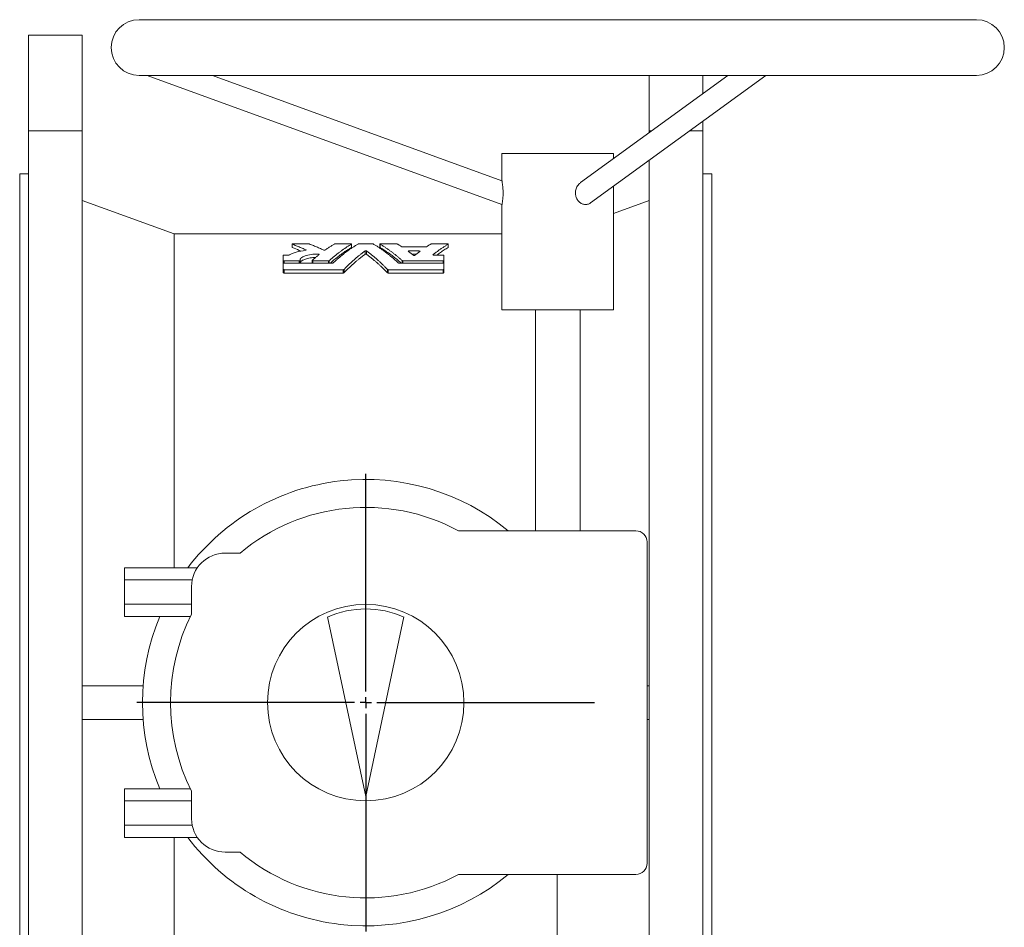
# Model space of a CAD drawing. Header units: millimetres. Extents: x -333 to 1092, y -317 to 824.
# Tile 6 of 6: x 651 to 1092, y 417 to 824. Entities that reach past the tile are written whole.
import ezdxf

# ---------------------------------------------------------------- set-up
doc = ezdxf.new("R2010")
doc.units = ezdxf.units.MM
doc.layers.add('FORMAT', color=7, linetype='Continuous')

# ---------------------------------------------------------------- blocks, each defined once
blk = doc.blocks.new('SW_CENTERMARKSYMBOL_1')
at = {"layer": 'FORMAT', "color": 0}
for p, q in [((0, 5), (0, 102.5)), ((-5, 0), (-102.5, 0)), ((0, 0), (-2.5, 0)), ((0, 0), (0, 2.5)), ((0, 0), (0, -2.5)), ((0, 0), (2.5, 0)), ((5, 0), (102.5, 0)), ((0, -5), (0, -102.5))]:
    blk.add_line(p, q, dxfattribs=at)

msp = doc.modelspace()

# ---------------------------------------------------------------- linework, layer by layer
at = {"color": 7, "linetype": 'Continuous', "lineweight": 15}
for p, q in [((1079.35, 823.62), (704.35, 823.62)), ((678.85, 816.62), (654.85, 816.62)), ((654.85, 773.85), (654.85, 816.62)), ((678.85, 773.85), (678.85, 816.62)), ((704.35, 798.62), (1079.35, 798.62)), ((707.98, 798.62), (866.85, 740.79)), ((866.86, 751.43), (737.21, 798.62)), ((967.98, 798.62), (902.08, 750.64)), ((906.5, 741.49), (984.98, 798.62)), ((932.85, 773.85), (932.85, 798.62)), ((956.85, 790.51), (956.85, 798.62)), ((956.85, 773.85), (956.85, 778.15)), ((678.85, 773.85), (654.85, 773.85)), ((654.85, 773.85), (654.85, 255.39)), ((678.85, 773.85), (678.85, 255.39)), ((932.85, 773.85), (933.96, 773.85)), ((932.85, 773.85), (932.85, 773.04)), ((950.95, 773.85), (956.85, 773.85)), ((956.85, 773.85), (956.85, 255.39)), ((866.85, 763.62), (866.85, 751.42)), ((866.85, 763.62), (916.85, 763.62)), ((916.85, 761.4), (916.85, 763.62)), ((932.85, 760.67), (932.85, 255.39)), ((654.85, 754.62), (650.85, 754.62)), ((650.85, 754.62), (650.85, 514.62)), ((960.85, 754.62), (956.85, 754.62)), ((960.85, 754.62), (960.85, 514.62)), ((916.85, 693.62), (916.85, 749.03)), ((720.06, 727.62), (678.85, 742.62)), ((932.85, 742.62), (916.85, 736.79)), ((866.85, 740.79), (866.85, 693.62)), ((866.85, 727.62), (720.06, 727.62)), ((720.06, 727.62), (720.06, 578.02)), ((772.88, 723.08), (772.88, 721.58)), ((773.24, 723.17), (780.26, 723.17)), ((792.12, 723.17), (799.13, 723.17)), ((799.49, 721.58), (799.49, 723.08)), ((802.79, 723.17), (808.92, 723.17)), ((812.21, 723.08), (812.21, 721.58)), ((812.57, 723.17), (819.59, 723.17)), ((822.16, 721.88), (832.88, 721.88)), ((825.21, 719.99), (829.83, 719.99)), ((835.45, 723.17), (842.47, 723.17)), ((842.83, 721.58), (842.83, 723.08)), ((768.88, 715.72), (768.88, 718.02)), ((768.88, 714.43), (768.88, 715.72)), ((768.88, 711.77), (768.88, 714.43)), ((769.24, 718.14), (771.31, 718.14)), ((769.24, 715.59), (776.09, 715.59)), ((769.24, 714.57), (790.97, 714.57)), ((776.45, 714.57), (776.45, 715.73)), ((781.82, 715.72), (781.82, 714.57)), ((782.18, 715.59), (789.2, 715.59)), ((820.73, 714.57), (840.52, 714.57)), ((822.51, 715.59), (840.52, 715.59)), ((826.62, 718.49), (828.41, 718.49)), ((836.29, 718.14), (840.52, 718.14)), ((840.88, 718.02), (840.88, 715.72)), ((840.88, 714.43), (840.88, 715.72)), ((840.88, 714.43), (840.88, 711.77)), ((768.88, 710.27), (768.88, 711.77)), ((769.24, 711.61), (795.78, 711.61)), ((769.24, 710.11), (795.78, 710.11)), ((815.92, 711.61), (840.52, 711.61)), ((815.92, 710.11), (840.52, 710.11)), ((840.88, 710.27), (840.88, 711.77)), ((866.85, 693.62), (916.85, 693.62)), ((881.85, 693.62), (881.85, 594.62)), ((901.85, 594.62), (901.85, 693.62)), ((926.85, 594.62), (847.41, 594.62)), ((931.85, 445.62), (931.85, 589.62)), ((749.57, 584.62), (742.85, 584.62)), ((697.85, 572.57), (697.85, 578.02)), ((730.43, 578.02), (697.85, 578.02)), ((728.15, 572.57), (697.85, 572.57)), ((697.85, 561.67), (697.85, 572.57)), ((727.85, 569.62), (727.85, 557.27)), ((697.85, 556.21), (697.85, 561.67)), ((727.85, 561.67), (697.85, 561.67)), ((727.32, 556.21), (697.85, 556.21)), ((805.85, 475.62), (788.77, 555.99)), ((805.85, 475.62), (822.93, 555.99)), ((678.85, 525.12), (706.13, 525.12)), ((932.85, 525.12), (931.85, 525.12)), ((650.85, 514.62), (650.85, 274.62)), ((960.85, 514.62), (960.85, 274.62)), ((678.85, 510.12), (706.13, 510.12)), ((932.85, 510.12), (931.85, 510.12)), ((727.32, 479.02), (697.85, 479.02)), ((697.85, 473.57), (697.85, 479.02)), ((727.85, 477.97), (727.85, 465.62)), ((697.85, 462.67), (697.85, 473.57)), ((727.85, 473.57), (697.85, 473.57)), ((697.85, 457.21), (697.85, 462.67)), ((728.15, 462.67), (697.85, 462.67)), ((730.43, 457.21), (697.85, 457.21)), ((720.06, 457.21), (720.06, 301.62)), ((742.85, 450.62), (749.57, 450.62)), ((847.41, 440.62), (926.85, 440.62)), ((891.64, 440.62), (891.64, 301.62))]:
    msp.add_line(p, q, dxfattribs=at)
at = {"color": 8, "linetype": 'Continuous', "lineweight": 0}
for p, q in [((772.94, 721.53), (772.94, 723.03)), ((779.07, 720.33), (779.07, 720.44)), ((799.46, 721.55), (799.46, 723.05)), ((805.52, 718.51), (805.52, 720.01)), ((806.18, 718.51), (806.18, 720.01)), ((812.24, 721.55), (812.24, 723.05)), ((825.21, 719.58), (825.21, 719.99)), ((829.83, 719.58), (829.83, 719.99)), ((842.8, 721.55), (842.8, 723.05)), ((769.24, 714.57), (769.24, 715.59)), ((776.09, 714.57), (776.09, 715.59)), ((782.18, 714.57), (782.18, 715.59)), ((784.68, 718.17), (784.68, 718.6)), ((789.2, 714.57), (789.2, 715.59)), ((789.53, 714.57), (789.53, 715.67)), ((822.17, 714.57), (822.17, 715.67)), ((822.51, 714.57), (822.51, 715.59)), ((835.96, 718.21), (835.96, 718.3)), ((840.52, 714.57), (840.52, 715.59)), ((769.24, 710.11), (769.24, 711.61)), ((795.78, 710.11), (795.78, 711.61)), ((796.12, 710.21), (796.12, 711.71)), ((815.59, 710.21), (815.59, 711.71)), ((815.92, 710.11), (815.92, 711.61)), ((840.52, 710.11), (840.52, 711.61))]:
    msp.add_line(p, q, dxfattribs=at)
at = {"color": 7, "linetype": 'Continuous', "lineweight": 15}
msp.add_circle((805.85, 517.62), 44, dxfattribs=at)
for centre, radius, start, end in [((704.35, 811.12), 12.5, 90, 270), ((1079.35, 811.12), 12.5, 270, 90), ((805.85, 517.62), 100, 50.3539, 142.8387), ((805.85, 517.62), 87.5, 61.6424, 130.0294), ((926.85, 589.62), 5, 0, 90), ((742.85, 569.62), 15, 90, 180), ((805.85, 517.62), 100, 157.298, 202.702), ((805.85, 517.62), 87.5, 153.0533, 206.9467), ((805.85, 517.62), 42, 66, 114), ((742.85, 465.62), 15, 180, 270), ((805.85, 517.62), 100, 217.1613, 309.6461), ((805.85, 517.62), 87.5, 229.9706, 298.3576), ((926.85, 445.62), 5, 270, 0)]:
    msp.add_arc(centre, radius, start, end, dxfattribs=at)
for points, knots in [([(866.85, 740.79), (866.85, 740.81), (866.86, 740.83), (866.9, 741.04), (866.96, 741.38), (867.04, 741.83), (867.13, 742.41), (867.21, 743.07), (867.28, 743.81), (867.33, 744.61), (867.36, 745.46), (867.36, 746.34), (867.33, 747.23), (867.28, 748.12), (867.2, 748.98), (867.11, 749.76), (867.02, 750.43), (866.94, 750.94), (866.88, 751.28), (866.85, 751.43), (866.85, 751.42), (866.85, 751.42)], [0, 0, 0, 0, 0.050539, 0.102544, 0.153084, 0.205091, 0.255603, 0.307564, 0.358416, 0.410661, 0.463091, 0.516876, 0.572531, 0.629618, 0.688665, 0.749421, 0.808171, 0.86901, 0.921735, 0.976451, 1, 1, 1, 1]), ([(899.77, 745.93), (899.78, 746.25), (899.82, 746.9), (900.06, 747.83), (900.43, 748.73), (900.94, 749.53), (901.49, 750.19), (901.91, 750.5), (902.09, 750.63)], [0, 0, 0, 0, 0.172691, 0.350486, 0.523128, 0.700671, 0.874342, 1, 1, 1, 1]), ([(906.49, 741.5), (906.4, 741.43), (906.11, 741.21), (905.57, 740.98), (904.88, 740.8), (904.16, 740.77), (903.43, 740.88), (902.71, 741.12), (902.03, 741.49), (901.41, 741.98), (900.86, 742.58), (900.42, 743.26), (900.07, 744.03), (899.88, 744.74), (899.78, 745.38), (899.77, 745.75), (899.77, 745.93)], [0, 0, 0, 0, 0.036711, 0.116268, 0.193138, 0.272234, 0.349173, 0.428341, 0.505261, 0.584416, 0.661301, 0.740382, 0.817961, 0.897647, 0.948562, 1, 1, 1, 1]), ([(778.91, 720.28), (777.32, 720.09), (775.9, 719.82), (773.41, 719.11), (772.4, 718.69), (771.63, 718.2)], [0, 0, 0, 0, 0.5, 0.5, 1, 1, 1, 1]), ([(773.24, 723.17), (773.24, 723.17), (773.23, 723.17), (773.22, 723.17), (773.18, 723.17), (773.14, 723.16), (773.1, 723.16), (773.06, 723.16), (773.03, 723.15), (773, 723.14), (772.97, 723.14), (772.94, 723.13), (772.92, 723.12), (772.9, 723.11), (772.89, 723.1), (772.89, 723.09), (772.88, 723.08), (772.88, 723.07), (772.89, 723.06), (772.9, 723.05), (772.92, 723.04), (772.94, 723.03)], [0, 0, 0, 0, 0.032915, 0.032915, 0.032915, 0.187794, 0.187794, 0.187794, 0.347227, 0.347227, 0.347227, 0.510353, 0.510353, 0.510353, 0.674532, 0.674532, 0.674532, 0.837211, 0.837211, 0.837211, 1, 1, 1, 1]), ([(772.94, 721.53), (772.92, 721.54), (772.89, 721.56), (772.89, 721.57), (772.89, 721.58)], [0, 0, 0, 0, 0.606637, 1, 1, 1, 1]), ([(772.94, 723.03), (773.23, 722.92), (773.82, 722.69), (774.7, 722.34), (775.58, 721.98), (776.45, 721.61), (777.33, 721.23), (778.2, 720.84), (778.78, 720.57), (779.07, 720.44)], [0, 0, 0, 0, 0.143081, 0.286079, 0.429, 0.571847, 0.714627, 0.857343, 1, 1, 1, 1]), ([(776.79, 719.95), (776.55, 720.06), (775.27, 720.63), (773.98, 721.13), (772.94, 721.53)], [0, 0, 0, 0, 0.189624, 1, 1, 1, 1]), ([(779.07, 720.44), (779.08, 720.44), (779.08, 720.44), (779.08, 720.44), (779.1, 720.42), (779.12, 720.41), (779.12, 720.4), (779.13, 720.39), (779.13, 720.38), (779.12, 720.36), (779.12, 720.35), (779.1, 720.34), (779.08, 720.33), (779.06, 720.32), (779.04, 720.31), (779.01, 720.3), (778.98, 720.3), (778.94, 720.29), (778.91, 720.28)], [0, 0, 0, 0, 0.027288, 0.027288, 0.027288, 0.230603, 0.230603, 0.230603, 0.43091, 0.43091, 0.43091, 0.624304, 0.624304, 0.624304, 0.811963, 0.811963, 0.811963, 1, 1, 1, 1]), ([(780.56, 723.13), (780.54, 723.13), (780.51, 723.14), (780.48, 723.15), (780.45, 723.15), (780.41, 723.16), (780.37, 723.16), (780.34, 723.16), (780.3, 723.17), (780.26, 723.17)], [0, 0, 0, 0, 0.347178, 0.347178, 0.347178, 0.673463, 0.673463, 0.673463, 1, 1, 1, 1]), ([(787.01, 720.41), (786.7, 720.55), (786.09, 720.83), (785.17, 721.24), (784.25, 721.64), (783.33, 722.02), (782.41, 722.4), (781.49, 722.77), (780.87, 723.01), (780.56, 723.13)], [0, 0, 0, 0, 0.142648, 0.285357, 0.428133, 0.570979, 0.713903, 0.856908, 1, 1, 1, 1]), ([(787.64, 720.43), (787.63, 720.42), (787.62, 720.41), (787.61, 720.41), (787.59, 720.4), (787.56, 720.39), (787.53, 720.38), (787.5, 720.38), (787.46, 720.37), (787.43, 720.37), (787.39, 720.36), (787.35, 720.36), (787.31, 720.36), (787.27, 720.36), (787.23, 720.36), (787.19, 720.37), (787.15, 720.37), (787.12, 720.38), (787.09, 720.38), (787.05, 720.39), (787.03, 720.4), (787.01, 720.41)], [0, 0, 0, 0, 0.093352, 0.093352, 0.093352, 0.243844, 0.243844, 0.243844, 0.390715, 0.390715, 0.390715, 0.537734, 0.537734, 0.537734, 0.688846, 0.688846, 0.688846, 0.844585, 0.844585, 0.844585, 1, 1, 1, 1]), ([(791.78, 723.11), (791.59, 723), (791.19, 722.76), (790.6, 722.4), (790, 722.02), (789.41, 721.64), (788.82, 721.25), (788.23, 720.84), (787.84, 720.57), (787.64, 720.43)], [0, 0, 0, 0, 0.1429824, 0.2859131, 0.428798, 0.5716431, 0.7144545, 0.8572381, 1, 1, 1, 1]), ([(789.53, 715.67), (789.71, 715.83), (790.07, 716.16), (790.62, 716.63), (791.16, 717.1), (791.71, 717.56), (792.25, 718), (792.8, 718.44), (793.35, 718.88), (793.9, 719.3), (794.6, 719.82), (795.45, 720.44), (796.45, 721.14), (797.45, 721.8), (798.45, 722.44), (799.13, 722.84), (799.46, 723.05)], [0, 0, 0, 0, 0.0554334, 0.1108755, 0.1663283, 0.2217939, 0.2772744, 0.332772, 0.3882886, 0.4438265, 0.4993876, 0.599423, 0.6994898, 0.7996002, 0.8997662, 1, 1, 1, 1]), ([(799.46, 721.55), (798.97, 721.25), (798, 720.66), (796.56, 719.71), (795.13, 718.72), (793.72, 717.67), (792.3, 716.55), (791.06, 715.52), (790.29, 714.84), (789.99, 714.57)], [0, 0, 0, 0, 0.1539805, 0.3048057, 0.4524759, 0.6019003, 0.7535069, 0.9025296, 1, 1, 1, 1]), ([(802.45, 723.11), (802.26, 723), (801.89, 722.78), (801.32, 722.43), (800.75, 722.07), (800.19, 721.71), (799.62, 721.34), (799.06, 720.95), (798.5, 720.56), (797.94, 720.16), (797.38, 719.75), (796.64, 719.19), (795.71, 718.47), (794.6, 717.58), (793.5, 716.64), (792.4, 715.67), (791.67, 715), (791.31, 714.66)], [0, 0, 0, 0, 0.05014, 0.10026, 0.150361, 0.200445, 0.250515, 0.300571, 0.350616, 0.400651, 0.45068, 0.500703, 0.600692, 0.700601, 0.800445, 0.90024, 1, 1, 1, 1]), ([(792.12, 723.17), (792.1, 723.17), (792.08, 723.17), (792.06, 723.17), (792.02, 723.16), (791.98, 723.16), (791.95, 723.16), (791.91, 723.15), (791.88, 723.15), (791.85, 723.14), (791.82, 723.13), (791.8, 723.12), (791.78, 723.11)], [0, 0, 0, 0, 0.131874, 0.131874, 0.131874, 0.41733, 0.41733, 0.41733, 0.70887, 0.70887, 0.70887, 1, 1, 1, 1]), ([(796.12, 711.71), (796.31, 711.91), (796.69, 712.31), (797.27, 712.89), (797.85, 713.46), (798.43, 714.03), (799.01, 714.58), (799.6, 715.12), (800.18, 715.66), (800.89, 716.29), (801.71, 717), (802.66, 717.79), (803.61, 718.56), (804.56, 719.3), (805.2, 719.77), (805.52, 720.01)], [0, 0, 0, 0, 0.062347, 0.124709, 0.187086, 0.249483, 0.311902, 0.374346, 0.436818, 0.49932, 0.599355, 0.69943, 0.799555, 0.899741, 1, 1, 1, 1]), ([(799.49, 723.09), (799.49, 723.09), (799.48, 723.1), (799.48, 723.1), (799.47, 723.11), (799.45, 723.12), (799.43, 723.13), (799.41, 723.14), (799.38, 723.14), (799.35, 723.15), (799.32, 723.15), (799.29, 723.16), (799.25, 723.16), (799.21, 723.16), (799.17, 723.17), (799.13, 723.17)], [0, 0, 0, 0, 0.0800506, 0.0800506, 0.0800506, 0.2518761, 0.2518761, 0.2518761, 0.4192053, 0.4192053, 0.4192053, 0.5845372, 0.5845372, 0.5845372, 0.7499965, 0.7499965, 0.7499965, 0.7499965]), ([(799.49, 723.08), (799.49, 723.07), (799.49, 723.06), (799.47, 723.05), (799.46, 723.05)], [0, 0, 0, 0, 0.379086, 1, 1, 1, 1]), ([(799.49, 721.58), (799.49, 721.58), (799.49, 721.57), (799.48, 721.55), (799.46, 721.55)], [0, 0, 0, 0, 0.23532, 1, 1, 1, 1]), ([(802.79, 723.17), (802.77, 723.17), (802.75, 723.17), (802.73, 723.17), (802.69, 723.16), (802.65, 723.16), (802.62, 723.16), (802.58, 723.15), (802.55, 723.15), (802.52, 723.14), (802.49, 723.13), (802.47, 723.12), (802.45, 723.11)], [0, 0, 0, 0, 0.131874, 0.131874, 0.131874, 0.41733, 0.41733, 0.41733, 0.70887, 0.70887, 0.70887, 1, 1, 1, 1]), ([(805.52, 720.01), (805.54, 720.02), (805.56, 720.03), (805.59, 720.04), (805.62, 720.05), (805.65, 720.05), (805.68, 720.06), (805.71, 720.06), (805.75, 720.07), (805.79, 720.07), (805.83, 720.07), (805.87, 720.07), (805.91, 720.07), (805.95, 720.07), (805.99, 720.07), (806.02, 720.06), (806.06, 720.05), (806.09, 720.05), (806.12, 720.04), (806.15, 720.03), (806.17, 720.02), (806.18, 720.01)], [0, 0, 0, 0, 0.155135, 0.155135, 0.155135, 0.291923, 0.291923, 0.291923, 0.426898, 0.426898, 0.426898, 0.563892, 0.563892, 0.563892, 0.706194, 0.706194, 0.706194, 0.853256, 0.853256, 0.853256, 1, 1, 1, 1]), ([(806.18, 720.01), (806.38, 719.86), (806.78, 719.57), (807.38, 719.11), (807.98, 718.65), (808.57, 718.18), (809.16, 717.69), (809.76, 717.2), (810.35, 716.7), (811.05, 716.08), (811.87, 715.34), (812.81, 714.47), (813.74, 713.58), (814.67, 712.66), (815.28, 712.03), (815.59, 711.71)], [0, 0, 0, 0, 0.062667, 0.125304, 0.187916, 0.250505, 0.313073, 0.375623, 0.438159, 0.500682, 0.600663, 0.700574, 0.800426, 0.900231, 1, 1, 1, 1]), ([(809.25, 723.11), (809.24, 723.12), (809.23, 723.12), (809.22, 723.13), (809.2, 723.14), (809.17, 723.14), (809.14, 723.15), (809.11, 723.15), (809.07, 723.16), (809.03, 723.16), (809, 723.16), (808.96, 723.17), (808.92, 723.17)], [0, 0, 0, 0, 0.163314, 0.163314, 0.163314, 0.444375, 0.444375, 0.444375, 0.72208, 0.72208, 0.72208, 1, 1, 1, 1]), ([(820.4, 714.66), (820.22, 714.83), (819.85, 715.17), (819.31, 715.67), (818.76, 716.16), (818.21, 716.64), (817.66, 717.11), (817.1, 717.57), (816.55, 718.02), (816, 718.47), (815.44, 718.91), (814.7, 719.48), (813.76, 720.17), (812.64, 720.96), (811.52, 721.71), (810.39, 722.44), (809.63, 722.89), (809.25, 723.11)], [0, 0, 0, 0, 0.0498739, 0.0997551, 0.1496456, 0.1995471, 0.2494618, 0.2993915, 0.3493382, 0.3993037, 0.4492901, 0.4992992, 0.5993447, 0.6994221, 0.7995469, 0.8997344, 1, 1, 1, 1]), ([(812.57, 723.17), (812.54, 723.17), (812.52, 723.17), (812.49, 723.16), (812.45, 723.16), (812.41, 723.16), (812.38, 723.15), (812.34, 723.15), (812.31, 723.14), (812.29, 723.13), (812.26, 723.12), (812.24, 723.11), (812.23, 723.11), (812.22, 723.1), (812.21, 723.09), (812.21, 723.08), (812.21, 723.07), (812.22, 723.06), (812.24, 723.05)], [0, 0, 0, 0, 0.117265, 0.117265, 0.117265, 0.288416, 0.288416, 0.288416, 0.46437, 0.46437, 0.46437, 0.643116, 0.643116, 0.643116, 0.82154, 0.82154, 0.82154, 1, 1, 1, 1]), ([(812.24, 721.55), (812.22, 721.56), (812.21, 721.57), (812.21, 721.58), (812.21, 721.58)], [0, 0, 0, 0, 0.88427, 1, 1, 1, 1]), ([(812.24, 723.05), (812.43, 722.93), (812.8, 722.71), (813.36, 722.37), (813.92, 722.02), (814.48, 721.65), (815.03, 721.28), (815.59, 720.9), (816.15, 720.52), (816.7, 720.12), (817.4, 719.61), (818.24, 718.97), (819.23, 718.19), (820.22, 717.38), (821.2, 716.54), (821.85, 715.96), (822.17, 715.67)], [0, 0, 0, 0, 0.055691, 0.11136, 0.167009, 0.222642, 0.278259, 0.333862, 0.389455, 0.445038, 0.500614, 0.6006, 0.70052, 0.800385, 0.900208, 1, 1, 1, 1]), ([(821.71, 714.57), (821.34, 714.91), (820.41, 715.72), (818.93, 716.94), (817.28, 718.21), (815.62, 719.4), (813.95, 720.51), (812.81, 721.2), (812.24, 721.55)], [0, 0, 0, 0, 0.1219628, 0.2966099, 0.474772, 0.6455556, 0.8206313, 1, 1, 1, 1]), ([(819.92, 723.11), (819.91, 723.12), (819.9, 723.12), (819.89, 723.13), (819.87, 723.14), (819.84, 723.14), (819.81, 723.15), (819.78, 723.15), (819.74, 723.16), (819.7, 723.16), (819.67, 723.16), (819.63, 723.17), (819.59, 723.17)], [0, 0, 0, 0, 0.163314, 0.163314, 0.163314, 0.444375, 0.444375, 0.444375, 0.72208, 0.72208, 0.72208, 1, 1, 1, 1]), ([(821.82, 721.94), (821.66, 722.04), (821.35, 722.25), (820.87, 722.54), (820.4, 722.83), (820.08, 723.02), (819.92, 723.11)], [0, 0, 0, 0, 0.2499297, 0.4999018, 0.749923, 1, 1, 1, 1]), ([(822.16, 721.88), (822.14, 721.88), (822.12, 721.88), (822.1, 721.89), (822.06, 721.89), (822.02, 721.89), (821.98, 721.9), (821.95, 721.9), (821.91, 721.91), (821.89, 721.92), (821.86, 721.92), (821.84, 721.93), (821.82, 721.94)], [0, 0, 0, 0, 0.129814, 0.129814, 0.129814, 0.415109, 0.415109, 0.415109, 0.707802, 0.707802, 0.707802, 1, 1, 1, 1]), ([(824.88, 719.83), (824.83, 719.87), (824.85, 719.91), (824.97, 719.97), (825.09, 719.99), (825.21, 719.99)], [0, 0, 0, 0, 0.5, 0.5, 1, 1, 1, 1]), ([(824.88, 719.83), (825.07, 719.69), (825.46, 719.4), (826.04, 718.96), (826.62, 718.51), (827, 718.2), (827.19, 718.05)], [0, 0, 0, 0, 0.252789, 0.503718, 0.752789, 1, 1, 1, 1]), ([(827.85, 718.05), (828.04, 718.2), (828.42, 718.51), (829, 718.96), (829.57, 719.4), (829.96, 719.69), (830.16, 719.83)], [0, 0, 0, 0, 0.247211, 0.496282, 0.747211, 1, 1, 1, 1]), ([(829.83, 719.99), (829.95, 719.99), (830.06, 719.97), (830.19, 719.91), (830.2, 719.87), (830.16, 719.83)], [0, 0, 0, 0, 0.5, 0.5, 1, 1, 1, 1]), ([(833.22, 721.94), (833.21, 721.94), (833.19, 721.93), (833.18, 721.93), (833.16, 721.92), (833.13, 721.91), (833.1, 721.9), (833.07, 721.9), (833.04, 721.89), (833, 721.89), (832.96, 721.89), (832.92, 721.88), (832.88, 721.88)], [0, 0, 0, 0, 0.168155, 0.168155, 0.168155, 0.448058, 0.448058, 0.448058, 0.723899, 0.723899, 0.723899, 1, 1, 1, 1]), ([(835.12, 723.11), (834.96, 723.02), (834.64, 722.83), (834.17, 722.54), (833.69, 722.25), (833.37, 722.04), (833.22, 721.94)], [0, 0, 0, 0, 0.250077, 0.500098, 0.75007, 1, 1, 1, 1]), ([(835.45, 723.17), (835.43, 723.17), (835.41, 723.17), (835.39, 723.17), (835.35, 723.16), (835.32, 723.16), (835.28, 723.16), (835.24, 723.15), (835.21, 723.15), (835.18, 723.14), (835.16, 723.13), (835.13, 723.12), (835.12, 723.11)], [0, 0, 0, 0, 0.131874, 0.131874, 0.131874, 0.41733, 0.41733, 0.41733, 0.70887, 0.70887, 0.70887, 1, 1, 1, 1]), ([(835.96, 718.3), (836.15, 718.45), (836.52, 718.75), (837.09, 719.19), (837.65, 719.62), (838.22, 720.03), (838.79, 720.44), (839.36, 720.84), (839.93, 721.23), (840.5, 721.61), (841.07, 721.99), (841.65, 722.35), (842.22, 722.7), (842.61, 722.93), (842.8, 723.05)], [0, 0, 0, 0, 0.083242, 0.16649, 0.249747, 0.333016, 0.416301, 0.499604, 0.582929, 0.66628, 0.749659, 0.833069, 0.916516, 1, 1, 1, 1]), ([(842.8, 721.55), (842.2, 721.19), (841.03, 720.47), (839.32, 719.33), (838.22, 718.53), (837.69, 718.14)], [0, 0, 0, 0, 0.347724, 0.68733, 1, 1, 1, 1]), ([(842.82, 723.09), (842.82, 723.09), (842.82, 723.1), (842.81, 723.1), (842.8, 723.11), (842.79, 723.12), (842.77, 723.13), (842.74, 723.14), (842.72, 723.14), (842.69, 723.15), (842.65, 723.15), (842.62, 723.16), (842.58, 723.16), (842.54, 723.16), (842.5, 723.17), (842.47, 723.17)], [0, 0, 0, 0, 0.0800507, 0.0800507, 0.0800507, 0.2518761, 0.2518761, 0.2518761, 0.4192054, 0.4192054, 0.4192054, 0.5845373, 0.5845373, 0.5845373, 0.7499966, 0.7499966, 0.7499966, 0.7499966]), ([(842.82, 723.08), (842.82, 723.07), (842.82, 723.06), (842.81, 723.05), (842.8, 723.05)], [0, 0, 0, 0, 0.379087, 1, 1, 1, 1]), ([(842.82, 721.58), (842.82, 721.58), (842.83, 721.57), (842.81, 721.55), (842.8, 721.55)], [0, 0, 0, 0, 0.235321, 1, 1, 1, 1]), ([(769.24, 718.14), (769.22, 718.14), (769.2, 718.14), (769.18, 718.14), (769.14, 718.13), (769.1, 718.13), (769.06, 718.12), (769.03, 718.12), (768.99, 718.11), (768.97, 718.1), (768.94, 718.09), (768.92, 718.07), (768.9, 718.06), (768.89, 718.05), (768.88, 718.03), (768.88, 718.02)], [0, 0, 0, 0, 0.103397, 0.103397, 0.103397, 0.31563, 0.31563, 0.31563, 0.539657, 0.539657, 0.539657, 0.770015, 0.770015, 0.770015, 1, 1, 1, 1]), ([(768.88, 715.72), (768.88, 715.71), (768.88, 715.7), (768.89, 715.69), (768.91, 715.67), (768.92, 715.66), (768.95, 715.65), (768.97, 715.63), (768.99, 715.62), (769.03, 715.62), (769.06, 715.61), (769.09, 715.6), (769.13, 715.6), (769.16, 715.59), (769.2, 715.59), (769.24, 715.59)], [0, 0, 0, 0, 0.185543, 0.185543, 0.185543, 0.401002, 0.401002, 0.401002, 0.604072, 0.604072, 0.604072, 0.801864, 0.801864, 0.801864, 1, 1, 1, 1]), ([(769.24, 714.57), (769.22, 714.57), (769.2, 714.57), (769.19, 714.57), (769.15, 714.57), (769.11, 714.56), (769.07, 714.56), (769.03, 714.55), (769, 714.54), (768.97, 714.53), (768.94, 714.51), (768.92, 714.5), (768.9, 714.48), (768.89, 714.47), (768.88, 714.45), (768.88, 714.43)], [0, 0, 0, 0, 0.091008, 0.091008, 0.091008, 0.301802, 0.301802, 0.301802, 0.528707, 0.528707, 0.528707, 0.764615, 0.764615, 0.764615, 1, 1, 1, 1]), ([(771.63, 718.2), (771.62, 718.2), (771.61, 718.19), (771.6, 718.19), (771.58, 718.18), (771.55, 718.17), (771.52, 718.16), (771.49, 718.16), (771.46, 718.15), (771.42, 718.15), (771.39, 718.14), (771.35, 718.14), (771.31, 718.14)], [0, 0, 0, 0, 0.111096, 0.111096, 0.111096, 0.411558, 0.411558, 0.411558, 0.70557, 0.70557, 0.70557, 1, 1, 1, 1]), ([(776.09, 715.59), (776.11, 715.59), (776.13, 715.59), (776.15, 715.59), (776.19, 715.59), (776.23, 715.6), (776.27, 715.61), (776.31, 715.62), (776.34, 715.63), (776.37, 715.64), (776.39, 715.65), (776.41, 715.67), (776.43, 715.68), (776.44, 715.7), (776.45, 715.71), (776.45, 715.73)], [0, 0, 0, 0, 0.112646, 0.112646, 0.112646, 0.320444, 0.320444, 0.320444, 0.542406, 0.542406, 0.542406, 0.771403, 0.771403, 0.771403, 1, 1, 1, 1]), ([(776.45, 715.73), (776.41, 716.12), (776.58, 716.5), (777.33, 717.21), (777.92, 717.53), (779.43, 718.06), (780.36, 718.27), (782.42, 718.55), (783.54, 718.61), (784.68, 718.6)], [0, 0, 0, 0, 0.25, 0.25, 0.5, 0.5, 0.75, 0.75, 1, 1, 1, 1]), ([(783.34, 717.07), (782.94, 717.05), (782.12, 717.01), (780.95, 716.86), (779.84, 716.65), (778.86, 716.38), (778.1, 716.09), (777.55, 715.8), (777.14, 715.53), (776.81, 715.24), (776.59, 714.92), (776.47, 714.69), (776.47, 714.57), (776.47, 714.57)], [0, 0, 0, 0, 0.109973, 0.224987, 0.340031, 0.457107, 0.5742, 0.655675, 0.737389, 0.81888, 0.909045, 0.99951, 1, 1, 1, 1]), ([(781.85, 715.77), (781.84, 715.76), (781.83, 715.75), (781.82, 715.73), (781.82, 715.72), (781.83, 715.7), (781.84, 715.69), (781.85, 715.67), (781.87, 715.66), (781.89, 715.65), (781.91, 715.63), (781.94, 715.62), (781.97, 715.62), (782, 715.61), (782.03, 715.6), (782.07, 715.6), (782.11, 715.59), (782.14, 715.59), (782.18, 715.59)], [0, 0, 0, 0, 0.171028, 0.171028, 0.171028, 0.352527, 0.352527, 0.352527, 0.523811, 0.523811, 0.523811, 0.685247, 0.685247, 0.685247, 0.842486, 0.842486, 0.842486, 1, 1, 1, 1]), ([(784.99, 718.43), (784.82, 718.29), (784.47, 718.01), (783.94, 717.58), (783.42, 717.14), (782.89, 716.69), (782.37, 716.24), (782.02, 715.93), (781.85, 715.77)], [0, 0, 0, 0, 0.166798, 0.333536, 0.500219, 0.666854, 0.833445, 1, 1, 1, 1]), ([(784.68, 718.6), (784.7, 718.6), (784.71, 718.59), (784.73, 718.59), (784.77, 718.59), (784.81, 718.59), (784.85, 718.58), (784.88, 718.57), (784.92, 718.56), (784.94, 718.55), (784.97, 718.54), (784.99, 718.53), (785, 718.51), (785.02, 718.5), (785.02, 718.49), (785.02, 718.47), (785.02, 718.46), (785.01, 718.45), (784.99, 718.43)], [0, 0, 0, 0, 0.081563, 0.081563, 0.081563, 0.254954, 0.254954, 0.254954, 0.437402, 0.437402, 0.437402, 0.625284, 0.625284, 0.625284, 0.81261, 0.81261, 0.81261, 1, 1, 1, 1]), ([(789.2, 715.59), (789.21, 715.59), (789.23, 715.59), (789.25, 715.59), (789.29, 715.59), (789.33, 715.6), (789.37, 715.6), (789.4, 715.61), (789.44, 715.62), (789.46, 715.63), (789.49, 715.64), (789.51, 715.66), (789.53, 715.67)], [0, 0, 0, 0, 0.119317, 0.119317, 0.119317, 0.40334, 0.40334, 0.40334, 0.702162, 0.702162, 0.702162, 1, 1, 1, 1]), ([(791.31, 714.66), (791.29, 714.65), (791.28, 714.64), (791.27, 714.63), (791.24, 714.62), (791.22, 714.61), (791.19, 714.6), (791.16, 714.59), (791.12, 714.59), (791.09, 714.58), (791.05, 714.58), (791.01, 714.57), (790.97, 714.57)], [0, 0, 0, 0, 0.197129, 0.197129, 0.197129, 0.46963, 0.46963, 0.46963, 0.734567, 0.734567, 0.734567, 1, 1, 1, 1]), ([(796.12, 710.21), (796.3, 710.4), (796.68, 710.79), (797.25, 711.37), (797.82, 711.94), (798.4, 712.5), (798.99, 713.06), (799.58, 713.61), (800.17, 714.15), (800.88, 714.78), (801.69, 715.49), (802.63, 716.27), (803.58, 717.03), (804.54, 717.78), (805.19, 718.26), (805.52, 718.51)], [0, 0, 0, 0, 0.061038, 0.122469, 0.184294, 0.246512, 0.309123, 0.372128, 0.435527, 0.49932, 0.597079, 0.696027, 0.796163, 0.897487, 1, 1, 1, 1]), ([(806.18, 718.51), (806.16, 718.52), (806.11, 718.54), (806, 718.57), (805.92, 718.57), (805.78, 718.57), (805.71, 718.57), (805.59, 718.54), (805.55, 718.52), (805.52, 718.51)], [0, 0, 0, 0, 0.25, 0.25, 0.5, 0.5, 0.75, 0.75, 1, 1, 1, 1]), ([(806.18, 718.51), (806.37, 718.37), (806.73, 718.11), (807.27, 717.7), (807.81, 717.28), (808.34, 716.86), (808.87, 716.44), (809.39, 716), (809.91, 715.57), (810.42, 715.13), (811.08, 714.55), (811.89, 713.83), (812.83, 712.95), (813.76, 712.06), (814.68, 711.15), (815.29, 710.52), (815.59, 710.21)], [0, 0, 0, 0, 0.057097, 0.113828, 0.170192, 0.22619, 0.281821, 0.337086, 0.391984, 0.446516, 0.500682, 0.602559, 0.703429, 0.803292, 0.902149, 1, 1, 1, 1]), ([(820.73, 714.57), (820.71, 714.57), (820.7, 714.57), (820.68, 714.57), (820.64, 714.58), (820.6, 714.58), (820.56, 714.59), (820.53, 714.6), (820.49, 714.61), (820.46, 714.62), (820.44, 714.63), (820.41, 714.65), (820.4, 714.66)], [0, 0, 0, 0, 0.117473, 0.117473, 0.117473, 0.401279, 0.401279, 0.401279, 0.701174, 0.701174, 0.701174, 1, 1, 1, 1]), ([(822.17, 715.67), (822.18, 715.66), (822.2, 715.65), (822.21, 715.65), (822.23, 715.63), (822.26, 715.62), (822.29, 715.62), (822.32, 715.61), (822.36, 715.6), (822.39, 715.6), (822.43, 715.59), (822.47, 715.59), (822.51, 715.59)], [0, 0, 0, 0, 0.193077, 0.193077, 0.193077, 0.466638, 0.466638, 0.466638, 0.733086, 0.733086, 0.733086, 1, 1, 1, 1]), ([(827.85, 718.05), (827.82, 718.03), (827.78, 718.01), (827.66, 717.98), (827.59, 717.98), (827.45, 717.98), (827.38, 717.98), (827.26, 718.01), (827.21, 718.03), (827.19, 718.05)], [0, 0, 0, 0, 0.25, 0.25, 0.5, 0.5, 0.75, 0.75, 1, 1, 1, 1]), ([(836.29, 718.14), (836.27, 718.14), (836.24, 718.14), (836.22, 718.14), (836.18, 718.14), (836.14, 718.15), (836.11, 718.16), (836.07, 718.16), (836.04, 718.17), (836.01, 718.18), (835.98, 718.2), (835.96, 718.21), (835.95, 718.22), (835.94, 718.24), (835.93, 718.25), (835.93, 718.26), (835.93, 718.28), (835.94, 718.29), (835.96, 718.3)], [0, 0, 0, 0, 0.098693, 0.098693, 0.098693, 0.268709, 0.268709, 0.268709, 0.44789, 0.44789, 0.44789, 0.632388, 0.632388, 0.632388, 0.816156, 0.816156, 0.816156, 1, 1, 1, 1]), ([(840.88, 718.02), (840.88, 718.03), (840.88, 718.04), (840.87, 718.05), (840.86, 718.06), (840.84, 718.08), (840.82, 718.09), (840.79, 718.1), (840.77, 718.11), (840.74, 718.11), (840.71, 718.12), (840.67, 718.13), (840.63, 718.13), (840.6, 718.14), (840.56, 718.14), (840.52, 718.14)], [0, 0, 0, 0, 0.177159, 0.177159, 0.177159, 0.392614, 0.392614, 0.392614, 0.597899, 0.597899, 0.597899, 0.798808, 0.798808, 0.798808, 1, 1, 1, 1]), ([(840.52, 715.59), (840.54, 715.59), (840.56, 715.59), (840.58, 715.59), (840.62, 715.59), (840.66, 715.6), (840.69, 715.6), (840.73, 715.61), (840.76, 715.62), (840.79, 715.63), (840.82, 715.65), (840.84, 715.66), (840.86, 715.68), (840.87, 715.69), (840.88, 715.71), (840.88, 715.72)], [0, 0, 0, 0, 0.094951, 0.094951, 0.094951, 0.306368, 0.306368, 0.306368, 0.532473, 0.532473, 0.532473, 0.766465, 0.766465, 0.766465, 1, 1, 1, 1]), ([(840.88, 714.43), (840.88, 714.45), (840.87, 714.46), (840.87, 714.47), (840.85, 714.49), (840.84, 714.5), (840.81, 714.51), (840.79, 714.53), (840.76, 714.54), (840.73, 714.55), (840.7, 714.55), (840.67, 714.56), (840.63, 714.57), (840.6, 714.57), (840.56, 714.57), (840.52, 714.57)], [0, 0, 0, 0, 0.189614, 0.189614, 0.189614, 0.404844, 0.404844, 0.404844, 0.606821, 0.606821, 0.606821, 0.803228, 0.803228, 0.803228, 1, 1, 1, 1]), ([(768.88, 711.77), (768.88, 711.75), (768.89, 711.74), (768.9, 711.72), (768.91, 711.71), (768.93, 711.69), (768.95, 711.68), (768.97, 711.66), (769, 711.65), (769.03, 711.64), (769.06, 711.63), (769.09, 711.63), (769.13, 711.62), (769.16, 711.62), (769.2, 711.61), (769.24, 711.61)], [0, 0, 0, 0, 0.199541, 0.199541, 0.199541, 0.414612, 0.414612, 0.414612, 0.613946, 0.613946, 0.613946, 0.806756, 0.806756, 0.806756, 1, 1, 1, 1]), ([(768.88, 710.27), (768.88, 710.26), (768.88, 710.25), (768.89, 710.23), (768.91, 710.21), (768.93, 710.19), (768.99, 710.15), (769.07, 710.13), (769.15, 710.12), (769.2, 710.11), (769.23, 710.11), (769.24, 710.11)], [0, 0, 0, 0, 0.084135, 0.167279, 0.250584, 0.376635, 0.500861, 0.74986, 0.87475, 0.936226, 1, 1, 1, 1]), ([(795.78, 711.61), (795.8, 711.61), (795.82, 711.61), (795.83, 711.62), (795.87, 711.62), (795.91, 711.62), (795.95, 711.63), (795.99, 711.64), (796.02, 711.65), (796.05, 711.66), (796.08, 711.68), (796.1, 711.69), (796.12, 711.71)], [0, 0, 0, 0, 0.11185, 0.11185, 0.11185, 0.394993, 0.394993, 0.394993, 0.698161, 0.698161, 0.698161, 1, 1, 1, 1]), ([(795.78, 710.11), (795.8, 710.11), (795.84, 710.12), (795.91, 710.12), (795.99, 710.14), (796.05, 710.17), (796.09, 710.19), (796.11, 710.2), (796.12, 710.21)], [0, 0, 0, 0, 0.126056, 0.251132, 0.500264, 0.749616, 0.874157, 1, 1, 1, 1]), ([(815.59, 711.71), (815.6, 711.7), (815.61, 711.69), (815.63, 711.68), (815.65, 711.66), (815.68, 711.65), (815.71, 711.64), (815.74, 711.63), (815.77, 711.63), (815.81, 711.62), (815.84, 711.62), (815.88, 711.61), (815.92, 711.61)], [0, 0, 0, 0, 0.208991, 0.208991, 0.208991, 0.478342, 0.478342, 0.478342, 0.738879, 0.738879, 0.738879, 1, 1, 1, 1]), ([(815.59, 710.21), (815.6, 710.2), (815.61, 710.19), (815.65, 710.17), (815.71, 710.14), (815.79, 710.12), (815.87, 710.12), (815.9, 710.11), (815.92, 710.11)], [0, 0, 0, 0, 0.126278, 0.250889, 0.50048, 0.749913, 0.873833, 1, 1, 1, 1]), ([(840.52, 711.61), (840.54, 711.61), (840.55, 711.61), (840.57, 711.62), (840.61, 711.62), (840.65, 711.62), (840.68, 711.63), (840.72, 711.64), (840.76, 711.65), (840.79, 711.67), (840.82, 711.68), (840.84, 711.7), (840.86, 711.71), (840.87, 711.73), (840.88, 711.75), (840.88, 711.77)], [0, 0, 0, 0, 0.081062, 0.081062, 0.081062, 0.290638, 0.290638, 0.290638, 0.519913, 0.519913, 0.519913, 0.760274, 0.760274, 0.760274, 1, 1, 1, 1]), ([(840.52, 710.11), (840.53, 710.11), (840.56, 710.11), (840.61, 710.12), (840.66, 710.13), (840.73, 710.14), (840.78, 710.16), (840.83, 710.19), (840.86, 710.21), (840.88, 710.24), (840.88, 710.26), (840.88, 710.27)], [0, 0, 0, 0, 0.062934, 0.125758, 0.250902, 0.375527, 0.500524, 0.62521, 0.750158, 0.874525, 1, 1, 1, 1])]:
    msp.add_open_spline(points, degree=3, knots=knots, dxfattribs=at)

# ---------------------------------------------------------------- block references
at = {"layer": 'FORMAT', "color": 7}
msp.add_blockref('SW_CENTERMARKSYMBOL_1', (805.85, 517.62), dxfattribs=at)

doc.saveas('drawing.dxf')
